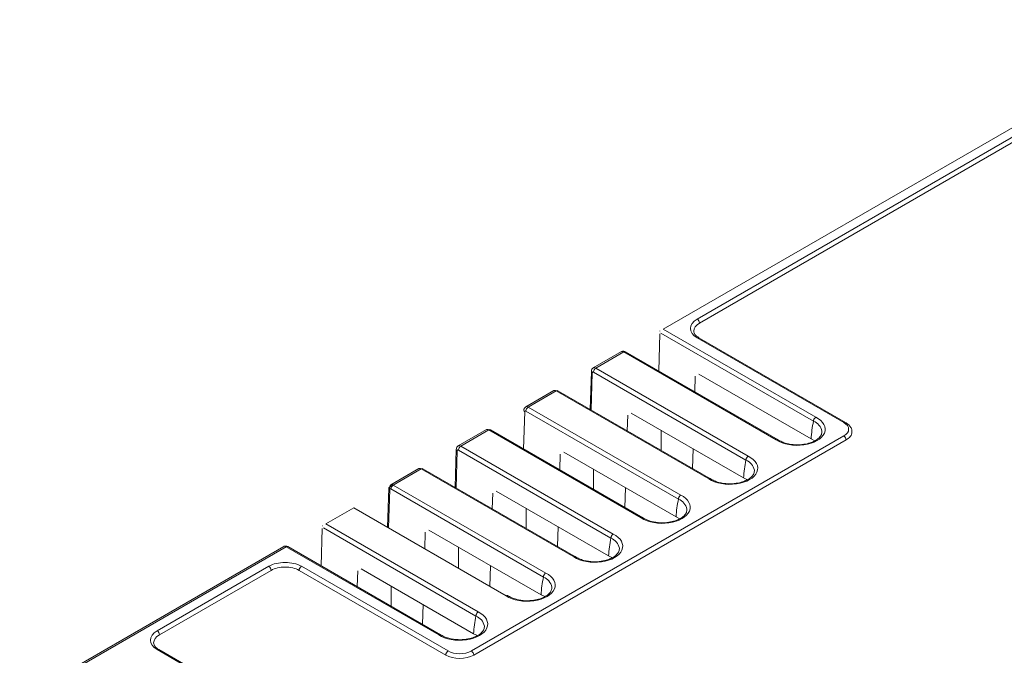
# Model space of a CAD drawing. Header units: millimetres. Extents: x 11 to 156, y 33 to 136.
# Tile 3 of 4: x 20 to 79, y 97 to 135. Entities that reach past the tile are written whole.
import ezdxf

# ---------------------------------------------------------------- set-up
doc = ezdxf.new("R2010")
doc.units = ezdxf.units.MM

msp = doc.modelspace()

# ---------------------------------------------------------------- linework, layer by layer
at = {"color": 7, "linetype": 'Continuous', "lineweight": 15}
for p, q in [((58.736, 116.555), (91.298, 135.353)), ((91.467, 134.875), (60.792, 117.167)), ((60.934, 116.922), (91.608, 134.63)), ((58.523, 116.273), (58.455, 114.015)), ((58.523, 116.436), (58.531, 116.441)), ((67.86, 110.965), (58.595, 116.313)), ((67.996, 111.21), (58.736, 116.555)), ((60.792, 116.024), (69.702, 110.881)), ((69.802, 110.891), (60.892, 116.034)), ((56.19, 115.187), (54.483, 114.201)), ((54.635, 114.188), (56.337, 115.17)), ((56.337, 115.17), (65.597, 109.825)), ((65.703, 109.831), (56.437, 115.18)), ((54.363, 113.99), (54.294, 111.682)), ((63.758, 108.597), (54.494, 113.946)), ((63.895, 108.842), (54.635, 114.188)), ((60.648, 112.749), (60.677, 113.7)), ((67.711, 109.885), (60.893, 113.821)), ((52.089, 112.819), (50.381, 111.833)), ((50.534, 111.82), (52.236, 112.803)), ((52.236, 112.803), (61.496, 107.457)), ((61.602, 107.463), (52.336, 112.812)), ((50.321, 111.538), (50.252, 109.28)), ((59.657, 106.23), (50.393, 111.578)), ((59.794, 106.474), (50.534, 111.82)), ((56.547, 110.381), (56.576, 111.333)), ((63.609, 107.517), (56.792, 111.453)), ((47.987, 110.451), (46.28, 109.466)), ((46.433, 109.452), (48.135, 110.435)), ((69.702, 110.065), (47.074, 97.002)), ((48.135, 110.435), (57.395, 105.089)), ((57.501, 105.096), (48.235, 110.445)), ((58.603, 110.408), (58.603, 109.195)), ((47.216, 96.757), (69.843, 109.82)), ((67.944, 109.773), (67.711, 109.885)), ((46.161, 109.255), (46.091, 106.947)), ((55.556, 103.862), (46.291, 109.21)), ((55.693, 104.107), (46.433, 109.452)), ((52.446, 108.014), (52.475, 108.965)), ((59.508, 105.15), (52.69, 109.086)), ((60.508, 108.095), (60.544, 109.287)), ((43.886, 108.084), (42.179, 107.098)), ((42.332, 107.085), (44.034, 108.067)), ((44.034, 108.067), (53.293, 102.722)), ((53.4, 102.728), (44.134, 108.077)), ((54.501, 108.04), (54.501, 106.827)), ((51.592, 101.739), (42.332, 107.085)), ((63.843, 107.405), (63.609, 107.517)), ((42.06, 106.888), (41.988, 104.516)), ((51.455, 101.495), (42.19, 106.843)), ((48.345, 105.646), (48.373, 106.598)), ((55.407, 102.782), (48.589, 106.718)), ((56.406, 105.728), (56.442, 106.92)), ((38.23, 104.717), (39.932, 105.7)), ((39.932, 105.7), (49.192, 100.354)), ((50.4, 105.673), (50.4, 104.46)), ((47.49, 99.372), (38.23, 104.717)), ((59.742, 105.038), (59.508, 105.15)), ((38.017, 104.435), (37.949, 102.177)), ((38.017, 104.598), (38.025, 104.603)), ((47.354, 99.127), (38.089, 104.475)), ((44.242, 103.215), (44.272, 104.23)), ((51.306, 100.415), (44.488, 104.35)), ((52.305, 103.36), (52.341, 104.552)), ((35.684, 103.349), (19.636, 94.084)), ((19.848, 94.105), (35.831, 103.332)), ((35.831, 103.332), (45.091, 97.987)), ((45.197, 97.993), (35.931, 103.342)), ((46.299, 103.305), (46.299, 102.027)), ((55.64, 102.67), (55.407, 102.782)), ((34.771, 102.145), (27.983, 98.227)), ((28.124, 97.982), (34.912, 101.901)), ((36.609, 101.901), (45.519, 96.757)), ((45.66, 97.002), (36.751, 102.145)), ((40.142, 100.911), (40.171, 101.862)), ((47.205, 98.047), (40.387, 101.983)), ((48.202, 100.929), (48.24, 102.184)), ((42.198, 100.937), (42.198, 99.725)), ((51.539, 100.303), (51.306, 100.415)), ((44.103, 98.625), (44.139, 99.817)), ((47.438, 97.935), (47.205, 98.047)), ((27.983, 97.084), (81.511, 66.183)), ((81.611, 66.193), (28.083, 97.094))]:
    msp.add_line(p, q, dxfattribs=at)
at = {"color": 8, "linetype": 'Continuous', "lineweight": 15}
for p, q in [((54.422, 113.905), (54.354, 111.648)), ((46.219, 109.17), (46.151, 106.913)), ((42.118, 106.966), (42.327, 107.086)), ((42.118, 106.803), (42.048, 104.481)), ((42.118, 106.966), (42.113, 106.806))]:
    msp.add_line(p, q, dxfattribs=at)
at = {"color": 7, "linetype": 'Continuous', "lineweight": 15, "flags": 128}
for points in [[(69.813, 110.883), (69.802, 110.891), (69.8, 110.892)], [(68.371, 110.355), (68.373, 110.339), (68.373, 110.31)], [(64.27, 107.987), (64.271, 107.971), (64.272, 107.942)], [(60.169, 105.62), (60.17, 105.604), (60.171, 105.574)], [(56.068, 103.252), (56.069, 103.236), (56.07, 103.207)], [(51.966, 100.884), (51.968, 100.869), (51.969, 100.839)], [(47.865, 98.517), (47.866, 98.501), (47.867, 98.472)]]:
    msp.add_lwpolyline(points, dxfattribs=at)
at = {"color": 144, "linetype": 'Continuous', "lineweight": 0, "flags": 128}
msp.add_lwpolyline([(42.118, 106.803), (42.093, 106.821), (42.075, 106.841), (42.064, 106.863), (42.06, 106.886), (42.064, 106.908), (42.075, 106.929), (42.093, 106.949), (42.118, 106.966)], dxfattribs=at)
at = {"color": 7, "linetype": 'Continuous', "lineweight": 15}
for centre, radius, start, end in [((60.627, 116.908), 0.307, 2.60548, 57.39452), ((54.802, 113.928), 0.308, 122.65226, 176.77035), ((50.7, 111.561), 0.308, 122.65226, 176.77035), ((75.912, 109.302), 8.222, 168.35011, 175.93399), ((69.536, 109.806), 0.307, 2.60548, 57.39452), ((46.599, 109.193), 0.308, 122.65226, 176.77035), ((71.811, 106.934), 8.222, 168.35011, 175.93399), ((67.709, 104.567), 8.222, 168.35011, 175.93399), ((63.608, 102.199), 8.222, 168.35011, 175.93399), ((34.605, 101.887), 0.307, 2.60548, 57.39452), ((36.916, 101.887), 0.307, 122.60548, 177.39452), ((59.507, 99.832), 8.222, 168.35011, 175.93399), ((55.406, 97.464), 8.222, 168.35011, 175.93399), ((27.817, 97.968), 0.307, 2.60548, 57.39452), ((45.826, 96.743), 0.307, 122.60548, 177.39452), ((46.909, 96.743), 0.307, 2.60548, 57.39452)]:
    msp.add_arc(centre, radius, start, end, dxfattribs=at)
at = {"color": 8, "linetype": 'Continuous', "lineweight": 15}
for centre, radius, start, end in [((60.851, 115.943), 0.101, 65.69288, 125.61758), ((56.396, 115.091), 0.0988, 65.07715, 126.23331), ((54.461, 113.995), 0.0974, 182.64579, 246.5224), ((50.362, 111.629), 0.1, 183.64705, 245.53576), ((67.565, 110.195), 0.822, 11.22529, 69.04416), ((69.761, 110.799), 0.101, 67.05185, 125.49816), ((46.258, 109.26), 0.0974, 182.64579, 246.5224), ((63.464, 107.827), 0.822, 11.22529, 69.04416), ((59.363, 105.46), 0.822, 11.22529, 69.04416), ((55.262, 103.092), 0.822, 11.22529, 69.04416), ((35.889, 103.253), 0.0988, 65.07715, 126.23331), ((51.161, 100.724), 0.822, 11.22529, 69.04416), ((47.059, 98.357), 0.822, 11.22529, 69.04416), ((28.041, 97.002), 0.101, 65.69288, 125.61758)]:
    msp.add_arc(centre, radius, start, end, dxfattribs=at)
at = {"color": 144, "linetype": 'Continuous', "lineweight": 0}
for centre, radius, start, end in [((52.294, 112.723), 0.0988, 65.07715, 126.23331), ((48.193, 110.358), 0.0961, 64.12837, 127.18209), ((44.092, 107.988), 0.0988, 65.07715, 126.23331), ((42.498, 106.825), 0.308, 122.65226, 176.77035)]:
    msp.add_arc(centre, radius, start, end, dxfattribs=at)
at = {"color": 7, "linetype": 'Continuous', "lineweight": 15}
for points in [[(60.792, 117.167), (60.246, 116.852), (60.246, 116.34), (60.792, 116.024)], [(60.582, 116.433), (60.582, 116.616), (60.709, 116.793), (60.934, 116.922)], [(67.86, 110.965), (67.86, 110.964), (67.86, 110.963), (67.859, 110.962)], [(69.702, 110.881), (70.092, 110.656), (70.092, 110.29), (69.702, 110.065)], [(63.758, 108.597), (63.758, 108.596), (63.758, 108.595), (63.758, 108.595)], [(59.657, 106.23), (59.657, 106.229), (59.657, 106.228), (59.657, 106.227)], [(55.556, 103.862), (55.556, 103.861), (55.556, 103.86), (55.556, 103.859)], [(51.455, 101.495), (51.455, 101.494), (51.455, 101.493), (51.454, 101.492)], [(47.354, 99.127), (47.353, 99.126), (47.353, 99.125), (47.353, 99.124)], [(27.983, 98.227), (27.436, 97.911), (27.436, 97.399), (27.983, 97.084)], [(27.772, 97.492), (27.772, 97.676), (27.899, 97.852), (28.124, 97.982)], [(47.074, 97.002), (46.684, 96.777), (46.05, 96.777), (45.66, 97.002)], [(45.519, 96.757), (45.987, 96.487), (46.748, 96.487), (47.216, 96.757)]]:
    msp.add_open_spline(points, degree=3, dxfattribs=at)
for points, knots in [([(60.892, 116.034), (60.802, 116.097), (60.623, 116.22), (60.596, 116.362), (60.582, 116.433)], [0, 0, 0, 0, 0.505803, 1, 1, 1, 1]), ([(56.437, 115.18), (56.418, 115.189), (56.378, 115.209), (56.312, 115.218), (56.245, 115.212), (56.207, 115.194), (56.188, 115.185)], [0, 0, 0, 0, 0.238226, 0.487889, 0.743669, 1, 1, 1, 1]), ([(54.485, 114.202), (54.468, 114.191), (54.434, 114.167), (54.396, 114.115), (54.372, 114.061), (54.368, 114.025), (54.367, 114.011)], [0, 0, 0, 0, 0.2762744, 0.5526884, 0.8238386, 1, 1, 1, 1]), ([(54.494, 113.946), (54.488, 113.949), (54.476, 113.955), (54.458, 113.956), (54.441, 113.951), (54.426, 113.936), (54.423, 113.916), (54.422, 113.905)], [0, 0, 0, 0, 0.167474, 0.330467, 0.500595, 0.74881, 1, 1, 1, 1]), ([(50.384, 111.835), (50.367, 111.823), (50.333, 111.799), (50.295, 111.747), (50.269, 111.687), (50.264, 111.644), (50.262, 111.623)], [0, 0, 0, 0, 0.254775, 0.509679, 0.759728, 1, 1, 1, 1]), ([(50.393, 111.578), (50.386, 111.581), (50.374, 111.587), (50.357, 111.589), (50.34, 111.583), (50.324, 111.568), (50.322, 111.548), (50.321, 111.538)], [0, 0, 0, 0, 0.167474, 0.330467, 0.500595, 0.74881, 1, 1, 1, 1]), ([(65.597, 109.825), (66.015, 109.55), (66.663, 109.433), (67.893, 109.607), (68.374, 109.884), (68.675, 110.594), (68.472, 110.968), (67.996, 111.21)], [0, 0, 0, 0, 0.333333, 0.333333, 0.666667, 0.666667, 1, 1, 1, 1]), ([(67.86, 110.965), (67.86, 110.976), (67.862, 110.999), (67.871, 111.039), (67.889, 111.084), (67.916, 111.132), (67.953, 111.178), (67.981, 111.199), (67.996, 111.21)], [0, 0, 0, 0, 0.1233926, 0.2641253, 0.4221788, 0.5975289, 0.7901468, 1, 1, 1, 1]), ([(70.185, 110.3), (70.187, 110.332), (70.196, 110.436), (70.121, 110.603), (69.988, 110.771), (69.859, 110.851), (69.799, 110.889)], [0, 0, 0, 0, 0.136085, 0.439372, 0.737559, 1, 1, 1, 1]), ([(68.373, 110.309), (68.362, 110.239), (68.341, 110.106), (68.173, 109.914), (67.941, 109.758), (67.639, 109.631), (67.25, 109.54), (66.746, 109.51), (66.28, 109.58), (65.916, 109.704), (65.761, 109.797), (65.682, 109.845)], [0, 0, 0, 0, 0.1248918, 0.2368948, 0.3359894, 0.4258886, 0.5343761, 0.6662975, 0.8213117, 0.9078138, 1, 1, 1, 1]), ([(69.843, 109.82), (69.939, 109.888), (70.087, 109.993), (70.176, 110.168), (70.203, 110.278), (70.19, 110.341), (70.186, 110.357)], [0, 0, 0, 0, 0.440188, 0.679428, 0.919192, 1, 1, 1, 1]), ([(46.282, 109.467), (46.265, 109.455), (46.231, 109.432), (46.194, 109.379), (46.17, 109.326), (46.166, 109.29), (46.164, 109.275)], [0, 0, 0, 0, 0.2762744, 0.5526884, 0.8238386, 1, 1, 1, 1]), ([(65.703, 109.83), (65.699, 109.832), (65.688, 109.84), (65.664, 109.844), (65.632, 109.841), (65.609, 109.83), (65.597, 109.825)], [0, 0, 0, 0, 0.152481, 0.416573, 0.699084, 1, 1, 1, 1]), ([(46.291, 109.21), (46.285, 109.213), (46.273, 109.22), (46.256, 109.221), (46.239, 109.216), (46.223, 109.201), (46.221, 109.18), (46.219, 109.17)], [0, 0, 0, 0, 0.167474, 0.330467, 0.500595, 0.74881, 1, 1, 1, 1]), ([(61.496, 107.457), (61.914, 107.183), (62.562, 107.065), (63.792, 107.239), (64.272, 107.516), (64.574, 108.226), (64.371, 108.601), (63.895, 108.842)], [0, 0, 0, 0, 0.3333333, 0.3333333, 0.6666667, 0.6666667, 1, 1, 1, 1]), ([(63.758, 108.597), (63.759, 108.608), (63.76, 108.631), (63.77, 108.671), (63.788, 108.717), (63.815, 108.764), (63.852, 108.81), (63.88, 108.831), (63.895, 108.842)], [0, 0, 0, 0, 0.123393, 0.264125, 0.422179, 0.597529, 0.790147, 1, 1, 1, 1]), ([(64.272, 107.942), (64.261, 107.872), (64.24, 107.738), (64.072, 107.547), (63.839, 107.391), (63.537, 107.264), (63.149, 107.172), (62.644, 107.143), (62.179, 107.212), (61.815, 107.336), (61.66, 107.43), (61.58, 107.478)], [0, 0, 0, 0, 0.1248918, 0.2368948, 0.3359894, 0.4258886, 0.5343761, 0.6662975, 0.8213117, 0.9078138, 1, 1, 1, 1]), ([(61.602, 107.462), (61.598, 107.465), (61.587, 107.472), (61.563, 107.476), (61.531, 107.473), (61.508, 107.463), (61.496, 107.457)], [0, 0, 0, 0, 0.152481, 0.416573, 0.699084, 1, 1, 1, 1]), ([(57.395, 105.089), (57.813, 104.815), (58.461, 104.697), (59.691, 104.872), (60.171, 105.149), (60.473, 105.859), (60.269, 106.233), (59.794, 106.474)], [0, 0, 0, 0, 0.3333333, 0.3333333, 0.6666667, 0.6666667, 1, 1, 1, 1]), ([(59.657, 106.23), (59.658, 106.24), (59.659, 106.264), (59.669, 106.304), (59.686, 106.349), (59.714, 106.397), (59.75, 106.443), (59.779, 106.464), (59.794, 106.474)], [0, 0, 0, 0, 0.123393, 0.264125, 0.422179, 0.597529, 0.790147, 1, 1, 1, 1]), ([(60.171, 105.574), (60.16, 105.504), (60.139, 105.371), (59.971, 105.179), (59.738, 105.023), (59.436, 104.896), (59.048, 104.805), (58.543, 104.775), (58.078, 104.845), (57.714, 104.969), (57.559, 105.062), (57.479, 105.11)], [0, 0, 0, 0, 0.1248918, 0.2368948, 0.3359894, 0.4258886, 0.5343761, 0.6662975, 0.8213117, 0.9078138, 1, 1, 1, 1]), ([(57.501, 105.094), (57.497, 105.097), (57.486, 105.105), (57.462, 105.109), (57.43, 105.106), (57.407, 105.095), (57.395, 105.089)], [0, 0, 0, 0, 0.152481, 0.416573, 0.699084, 1, 1, 1, 1]), ([(53.293, 102.722), (53.712, 102.447), (54.36, 102.33), (55.59, 102.504), (56.07, 102.781), (56.372, 103.491), (56.168, 103.865), (55.693, 104.107)], [0, 0, 0, 0, 0.3333333, 0.3333333, 0.6666667, 0.6666667, 1, 1, 1, 1]), ([(55.556, 103.862), (55.557, 103.873), (55.558, 103.896), (55.568, 103.936), (55.585, 103.981), (55.612, 104.029), (55.649, 104.075), (55.678, 104.096), (55.693, 104.107)], [0, 0, 0, 0, 0.123393, 0.264125, 0.422179, 0.597529, 0.790147, 1, 1, 1, 1]), ([(35.931, 103.342), (35.912, 103.352), (35.872, 103.371), (35.805, 103.38), (35.739, 103.374), (35.701, 103.356), (35.681, 103.347)], [0, 0, 0, 0, 0.238226, 0.487889, 0.743669, 1, 1, 1, 1]), ([(56.07, 103.206), (56.059, 103.136), (56.037, 103.003), (55.869, 102.812), (55.637, 102.656), (55.335, 102.529), (54.947, 102.437), (54.442, 102.408), (53.976, 102.477), (53.612, 102.601), (53.458, 102.694), (53.378, 102.743)], [0, 0, 0, 0, 0.124892, 0.236895, 0.335989, 0.425889, 0.534376, 0.666297, 0.821312, 0.907814, 1, 1, 1, 1]), ([(36.751, 102.145), (36.488, 102.297), (36.132, 102.382), (35.389, 102.382), (35.033, 102.297), (34.771, 102.145)], [0, 0, 0, 0, 0.5, 0.5, 1, 1, 1, 1]), ([(53.4, 102.727), (53.396, 102.73), (53.384, 102.737), (53.36, 102.741), (53.329, 102.738), (53.305, 102.727), (53.293, 102.722)], [0, 0, 0, 0, 0.152481, 0.416573, 0.699084, 1, 1, 1, 1]), ([(34.912, 101.901), (35.137, 102.03), (35.442, 102.103), (36.079, 102.103), (36.384, 102.03), (36.609, 101.901)], [0, 0, 0, 0, 0.5, 0.5, 1, 1, 1, 1]), ([(49.192, 100.354), (49.61, 100.08), (50.259, 99.962), (51.488, 100.136), (51.969, 100.414), (52.27, 101.124), (52.067, 101.498), (51.592, 101.739)], [0, 0, 0, 0, 0.3333333, 0.3333333, 0.6666667, 0.6666667, 1, 1, 1, 1]), ([(51.455, 101.495), (51.455, 101.505), (51.457, 101.528), (51.466, 101.569), (51.484, 101.614), (51.511, 101.661), (51.548, 101.708), (51.577, 101.728), (51.592, 101.739)], [0, 0, 0, 0, 0.123393, 0.264125, 0.422179, 0.597529, 0.790147, 1, 1, 1, 1]), ([(51.969, 100.839), (51.957, 100.769), (51.936, 100.636), (51.768, 100.444), (51.536, 100.288), (51.234, 100.161), (50.845, 100.069), (50.341, 100.04), (49.875, 100.11), (49.511, 100.233), (49.357, 100.327), (49.277, 100.375)], [0, 0, 0, 0, 0.1248918, 0.2368948, 0.3359894, 0.4258886, 0.5343761, 0.6662975, 0.8213117, 0.9078138, 1, 1, 1, 1]), ([(49.299, 100.359), (49.294, 100.362), (49.283, 100.37), (49.259, 100.374), (49.228, 100.371), (49.204, 100.36), (49.192, 100.354)], [0, 0, 0, 0, 0.152481, 0.416573, 0.699084, 1, 1, 1, 1]), ([(45.091, 97.987), (45.509, 97.712), (46.157, 97.595), (47.387, 97.769), (47.868, 98.046), (48.169, 98.756), (47.966, 99.13), (47.49, 99.372)], [0, 0, 0, 0, 0.3333333, 0.3333333, 0.6666667, 0.6666667, 1, 1, 1, 1]), ([(47.354, 99.127), (47.354, 99.138), (47.356, 99.161), (47.365, 99.201), (47.383, 99.246), (47.41, 99.294), (47.447, 99.34), (47.475, 99.361), (47.49, 99.372)], [0, 0, 0, 0, 0.123393, 0.264125, 0.422179, 0.597529, 0.790147, 1, 1, 1, 1]), ([(47.867, 98.471), (47.856, 98.401), (47.835, 98.268), (47.667, 98.076), (47.434, 97.92), (47.132, 97.794), (46.744, 97.702), (46.24, 97.673), (45.774, 97.742), (45.41, 97.866), (45.255, 97.959), (45.176, 98.007)], [0, 0, 0, 0, 0.1248918, 0.2368948, 0.3359894, 0.4258886, 0.5343761, 0.6662975, 0.8213117, 0.9078138, 1, 1, 1, 1]), ([(45.197, 97.992), (45.193, 97.994), (45.182, 98.002), (45.158, 98.006), (45.126, 98.003), (45.103, 97.992), (45.091, 97.987)], [0, 0, 0, 0, 0.152481, 0.416573, 0.699084, 1, 1, 1, 1]), ([(28.083, 97.094), (27.992, 97.156), (27.813, 97.28), (27.786, 97.422), (27.772, 97.492)], [0, 0, 0, 0, 0.505803, 1, 1, 1, 1])]:
    msp.add_open_spline(points, degree=3, knots=knots, dxfattribs=at)
at = {"color": 8, "linetype": 'Continuous', "lineweight": 15}
for points, knots in [([(56.337, 115.17), (56.31, 115.182), (56.257, 115.205), (56.204, 115.203), (56.188, 115.185), (56.188, 115.185)], [0, 0, 0, 0, 0.49456, 0.989119, 1, 1, 1, 1]), ([(54.485, 114.202), (54.485, 114.202), (54.501, 114.22), (54.554, 114.222), (54.608, 114.199), (54.635, 114.188)], [0, 0, 0, 0, 0.013175, 0.506587, 1, 1, 1, 1]), ([(50.383, 111.834), (50.384, 111.834), (50.4, 111.852), (50.453, 111.854), (50.507, 111.831), (50.534, 111.82)], [0, 0, 0, 0, 0.013175, 0.506587, 1, 1, 1, 1]), ([(46.282, 109.466), (46.283, 109.467), (46.299, 109.485), (46.352, 109.487), (46.406, 109.464), (46.433, 109.452)], [0, 0, 0, 0, 0.013175, 0.506587, 1, 1, 1, 1]), ([(35.831, 103.332), (35.804, 103.344), (35.751, 103.367), (35.698, 103.365), (35.682, 103.347), (35.682, 103.347)], [0, 0, 0, 0, 0.49456, 0.989119, 1, 1, 1, 1])]:
    msp.add_open_spline(points, degree=3, knots=knots, dxfattribs=at)
at = {"color": 144, "linetype": 'Continuous', "lineweight": 0}
for points, knots in [([(52.236, 112.803), (52.209, 112.814), (52.156, 112.837), (52.103, 112.835), (52.087, 112.818), (52.087, 112.817)], [0, 0, 0, 0, 0.49456, 0.989119, 1, 1, 1, 1]), ([(48.135, 110.435), (48.108, 110.447), (48.054, 110.469), (48.002, 110.468), (47.986, 110.45), (47.986, 110.45)], [0, 0, 0, 0, 0.49456, 0.989119, 1, 1, 1, 1]), ([(44.034, 108.067), (44.007, 108.079), (43.953, 108.102), (43.9, 108.1), (43.885, 108.083), (43.884, 108.082)], [0, 0, 0, 0, 0.49456, 0.989119, 1, 1, 1, 1]), ([(42.118, 106.966), (42.119, 107.029), (42.143, 107.078), (42.222, 107.122), (42.276, 107.117), (42.332, 107.085)], [0, 0, 0, 0, 0.5, 0.5, 1, 1, 1, 1]), ([(42.19, 106.843), (42.184, 106.846), (42.172, 106.852), (42.155, 106.853), (42.138, 106.848), (42.122, 106.833), (42.12, 106.813), (42.118, 106.803)], [0, 0, 0, 0, 0.167474, 0.330467, 0.500595, 0.74881, 1, 1, 1, 1])]:
    msp.add_open_spline(points, degree=3, knots=knots, dxfattribs=at)

doc.saveas('drawing.dxf')
